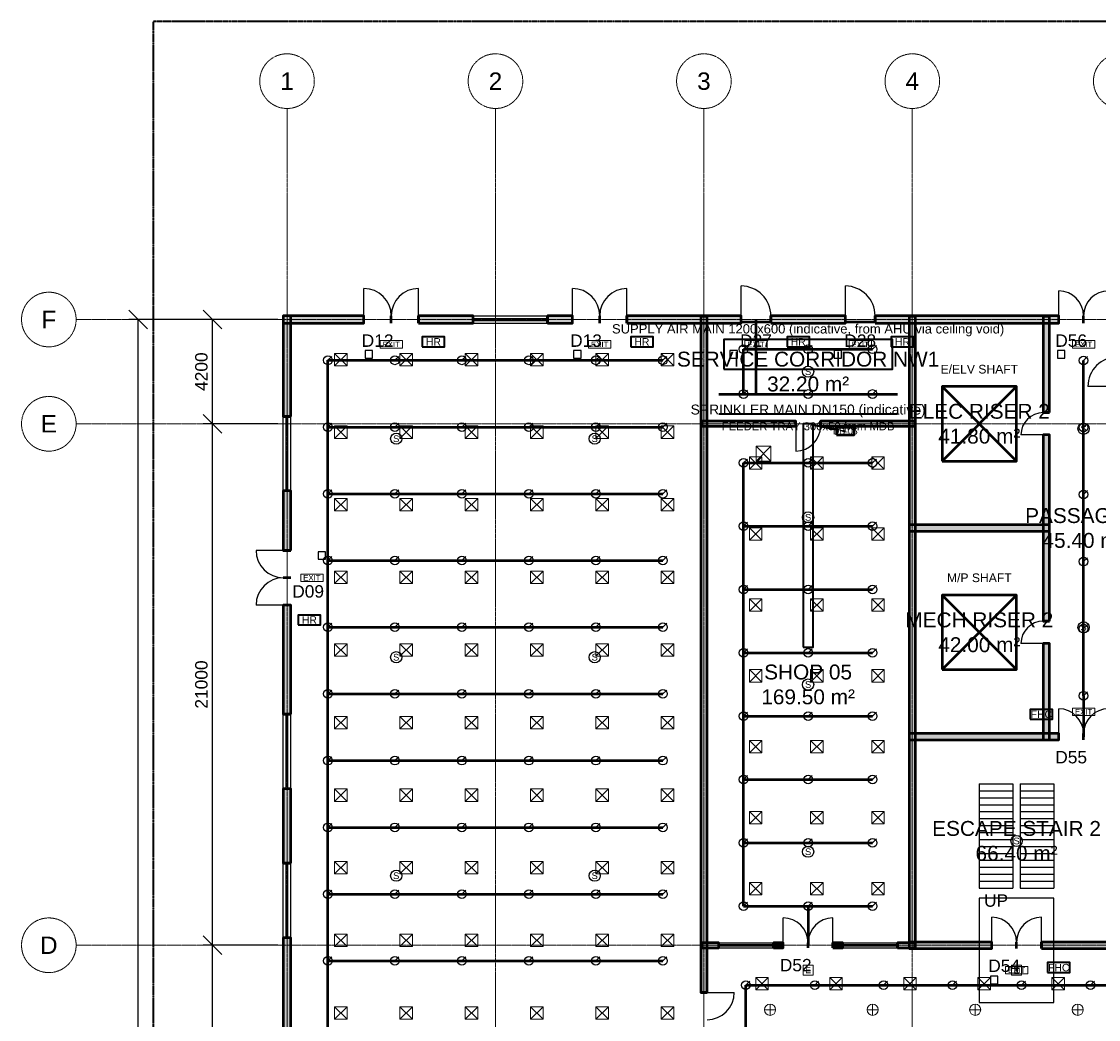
# Model space of a CAD drawing. Header units: millimetres. Extents: x -5300 to 125300, y -375 to 90375.
# Tile 4 of 8: x -5300 to 38101, y 49812 to 90000. Entities that reach past the tile are written whole.
import ezdxf
from ezdxf.enums import TextEntityAlignment as Align

# ---------------------------------------------------------------- set-up
doc = ezdxf.new("R2010")
doc.units = ezdxf.units.MM
for name, pattern in [('CENTER', [5.08, 3.175, -0.635, 0.635, -0.635]), ('DASHED', [1.524, 1.27, -0.254]), ('PHANTOM', [6.35, 3.175, -0.635, 0.635, -0.635, 0.635, -0.635])]:
    doc.linetypes.add(name, pattern=pattern)
for name, color, linetype, lineweight in [('A-ANNO-DIMS', 1, 'Continuous', 18), ('A-ANNO-SYMB', 2, 'Continuous', 18), ('A-AREA-IDEN', 2, 'Continuous', 18), ('A-DOOR', 3, 'Continuous', 25), ('A-FLOR-STRS', 252, 'Continuous', 25), ('A-GLAZ', 5, 'Continuous', 25), ('A-GRID', 1, 'CENTER', 13), ('A-WALL', 7, 'Continuous', 50), ('A-WALL-PATT', 8, 'Continuous', 9), ('C-PROP-LINE', 1, 'PHANTOM', 35), ('E-ANNO-TEXT', 52, 'Continuous', 18), ('E-DB', 6, 'Continuous', 50), ('E-FALM', 230, 'Continuous', 25), ('E-LITE', 2, 'Continuous', 18), ('E-LITE-EMER', 40, 'Continuous', 18), ('E-TRAY', 210, 'DASHED', 35), ('FP-ANNO-TEXT', 14, 'Continuous', 18), ('FP-HOSE', 20, 'Continuous', 35), ('FP-SPRK-HEAD', 1, 'Continuous', 25), ('FP-SPRK-PIPE', 12, 'Continuous', 50), ('M-ANNO-TEXT', 150, 'Continuous', 18), ('M-HVAC-EQPT', 30, 'Continuous', 50), ('M-HVAC-RCG', 3, 'Continuous', 18), ('M-HVAC-SAD', 5, 'Continuous', 35), ('M-HVAC-SCD', 4, 'Continuous', 18)]:
    doc.layers.add(name, color=color, linetype=linetype, lineweight=lineweight)
doc.styles.add('AU-ARIAL', font='arial.ttf')
doc.dimstyles.new('AU-100', dxfattribs={"dimscale": 250, "dimtxt": 2, "dimasz": 1.5, "dimexe": 1.5, "dimexo": 1.5, "dimgap": 0.8, "dimtad": 1, "dimdec": 0, "dimdsep": 46, "dimtxsty": 'AU-ARIAL', "dimtsz": 1.5, "dimcen": 2.5, "dimclrd": 256, "dimclre": 256, "dimclrt": 256, "dimazin": 3, "dimtfac": 1, "dimtmove": 0, "dimatfit": 3})

msp = doc.modelspace()

# ---------------------------------------------------------------- hatches: boundary and pattern name
at = {"layer": 'A-WALL-PATT'}
for points in [[(5250, 77850), (8500, 77850), (8500, 78150), (5250, 78150)], [(5550, 74100), (5550, 78150), (5250, 78150), (5250, 74100)], [(10700, 77850), (12900, 77850), (12900, 78150), (10700, 78150)], [(15900, 77850), (16900, 77850), (16900, 78150), (15900, 78150)], [(19100, 77850), (23700, 77850), (23700, 78150), (19100, 78150)], [(22325, 50900), (22325, 78125), (22075, 78125), (22075, 50900)], [(24900, 77850), (27900, 77850), (27900, 78150), (24900, 78150)], [(29100, 77850), (36500, 77850), (36500, 78150), (29100, 78150)], [(30725, 52675), (30725, 78125), (30475, 78125), (30475, 52675)], [(36125, 74250), (36125, 78125), (35875, 78125), (35875, 74250)], [(22100, 73700), (25900, 73700), (25900, 73900), (22100, 73900)], [(26900, 73700), (30700, 73700), (30700, 73900), (26900, 73900)], [(36125, 65850), (36125, 73350), (35875, 73350), (35875, 65850)], [(5550, 68700), (5550, 71100), (5250, 71100), (5250, 68700)], [(30475, 69475), (36125, 69475), (36125, 69725), (30475, 69725)], [(5550, 62100), (5550, 66500), (5250, 66500), (5250, 62100)], [(36125, 61075), (36125, 64950), (35875, 64950), (35875, 61075)], [(30475, 61075), (36500, 61075), (36500, 61325), (30475, 61325)], [(5550, 56100), (5550, 59100), (5250, 59100), (5250, 56100)], [(5550, 47900), (5550, 53100), (5250, 53100), (5250, 47900)], [(22100, 52700), (22800, 52700), (22800, 52900), (22100, 52900)], [(25000, 52700), (25400, 52700), (25400, 52900), (25000, 52900)], [(27400, 52700), (27800, 52700), (27800, 52900), (27400, 52900)], [(30000, 52700), (30700, 52700), (30700, 52900), (30000, 52900)], [(30475, 52675), (33800, 52675), (33800, 52925), (30475, 52925)], [(35800, 52675), (39125, 52675), (39125, 52925), (35800, 52925)]]:
    msp.add_hatch(color=256, dxfattribs=at).paths.add_polyline_path(points)

# ---------------------------------------------------------------- linework, layer by layer
at = {"layer": 'A-DOOR'}
for p, q in [((8500, 78150), (8500, 79250)), ((10700, 78150), (10700, 79250)), ((16900, 78150), (16900, 79250)), ((19100, 78150), (19100, 79250)), ((23700, 78150), (23700, 79350)), ((27900, 78150), (27900, 79350)), ((36500, 78150), (36500, 79150)), ((38875, 75300), (37675, 75300)), ((25900, 73700), (25900, 72700)), ((35875, 73350), (34975, 73350)), ((5250, 68700), (4150, 68700)), ((5250, 66500), (4150, 66500)), ((35875, 64950), (34975, 64950)), ((36500, 61325), (36500, 62325)), ((25400, 52900), (25400, 53900)), ((27400, 52900), (27400, 53900)), ((33800, 52925), (33800, 53925)), ((35800, 52925), (35800, 53925)), ((22325, 50900), (23425, 50900))]:
    msp.add_line(p, q, dxfattribs=at)
for centre, radius, start, end in [((8500, 78150), 1100, 0, 90), ((10700, 78150), 1100, 90, 180), ((16900, 78150), 1100, 0, 90), ((19100, 78150), 1100, 90, 180), ((23700, 78150), 1200, 0, 90), ((27900, 78150), 1200, 0, 90), ((36500, 78150), 1000, 0, 90), ((38500, 78150), 1000, 90, 180), ((38875, 75300), 1200, 90, 180), ((35875, 73350), 900, 90, 180), ((25900, 73700), 1000, -90, 0), ((5250, 68700), 1100, 180, -90), ((5250, 66500), 1100, 90, 180), ((35875, 64950), 900, 90, 180), ((36500, 61325), 1000, 0, 90), ((38500, 61325), 1000, 90, 180), ((25400, 52900), 1000, 0, 90), ((27400, 52900), 1000, 90, 180), ((33800, 52925), 1000, 0, 90), ((35800, 52925), 1000, 90, 180), ((22325, 50900), 1100, -90, 0)]:
    msp.add_arc(centre, radius, start, end, dxfattribs=at)
at = {"layer": 'A-FLOR-STRS'}
for p, q in [((33300, 59300), (34650, 59300)), ((33300, 59300), (33300, 55100)), ((34650, 59300), (34650, 55100)), ((34950, 59300), (36300, 59300)), ((34950, 59300), (34950, 55100)), ((36300, 59300), (36300, 55100)), ((33300, 59020), (34650, 59020)), ((33300, 58740), (34650, 58740)), ((34950, 59020), (36300, 59020)), ((34950, 58740), (36300, 58740)), ((33300, 58460), (34650, 58460)), ((33300, 58180), (34650, 58180)), ((34950, 58460), (36300, 58460)), ((34950, 58180), (36300, 58180)), ((33300, 57900), (34650, 57900)), ((34950, 57900), (36300, 57900)), ((33300, 57620), (34650, 57620)), ((33300, 57340), (34650, 57340)), ((34950, 57620), (36300, 57620)), ((34950, 57340), (36300, 57340)), ((33300, 57060), (34650, 57060)), ((34950, 57060), (36300, 57060)), ((33300, 56780), (34650, 56780)), ((33300, 56500), (34650, 56500)), ((34950, 56780), (36300, 56780)), ((34950, 56500), (36300, 56500)), ((33300, 56220), (34650, 56220)), ((34950, 56220), (36300, 56220)), ((33300, 55940), (34650, 55940)), ((33300, 55660), (34650, 55660)), ((34950, 55940), (36300, 55940)), ((34950, 55660), (36300, 55660)), ((33300, 55380), (34650, 55380)), ((34950, 55380), (36300, 55380)), ((33300, 55100), (34650, 55100)), ((34950, 55100), (36300, 55100))]:
    msp.add_line(p, q, dxfattribs=at)
msp.add_lwpolyline([(33300, 50500), (36300, 50500), (36300, 54700), (33300, 54700)], close=True, dxfattribs=at)
at = {"layer": 'A-GLAZ'}
for p, q in [((12900, 78150), (15900, 78150)), ((12900, 78037.5), (15900, 78037.5)), ((12900, 77962.5), (15900, 77962.5)), ((12900, 77850), (15900, 77850)), ((5250, 71100), (5250, 74100)), ((5362.5, 71100), (5362.5, 74100)), ((5437.5, 71100), (5437.5, 74100)), ((5550, 71100), (5550, 74100)), ((5250, 59100), (5250, 62100)), ((5362.5, 59100), (5362.5, 62100)), ((5437.5, 59100), (5437.5, 62100)), ((5550, 59100), (5550, 62100)), ((5250, 53100), (5250, 56100)), ((5362.5, 53100), (5362.5, 56100)), ((5437.5, 53100), (5437.5, 56100)), ((5550, 53100), (5550, 56100)), ((22800, 52900), (25000, 52900)), ((22800, 52825), (25000, 52825)), ((22800, 52775), (25000, 52775)), ((22800, 52700), (25000, 52700)), ((27800, 52900), (30000, 52900)), ((27800, 52825), (30000, 52825)), ((27800, 52775), (30000, 52775)), ((27800, 52700), (30000, 52700))]:
    msp.add_line(p, q, dxfattribs=at)
at = {"layer": 'A-GRID'}
for p, q in [((5400, 7100), (5400, 86500)), ((13800, 7100), (13800, 86500)), ((22200, 7100), (22200, 86500)), ((30600, 7100), (30600, 86500)), ((-3100, 78000), (123100, 78000)), ((-3100, 73800), (123100, 73800)), ((-3100, 52800), (123100, 52800))]:
    msp.add_line(p, q, dxfattribs=at)
for centre in [(5400, 87600), (13800, 87600), (22200, 87600), (30600, 87600), (39000, 87600), (-4200, 78000), (-4200, 73800), (-4200, 52800)]:
    msp.add_circle(centre, 1100, dxfattribs=at)
at = {"layer": 'A-WALL'}
for p, q in [((8500, 77850), (8500, 78150)), ((9600, 77850), (9600, 78150)), ((9600, 77850), (9600, 78150)), ((10700, 77850), (10700, 78150)), ((12900, 77850), (12900, 78150)), ((15900, 77850), (15900, 78150)), ((16900, 77850), (16900, 78150)), ((18000, 77850), (18000, 78150)), ((18000, 77850), (18000, 78150)), ((19100, 77850), (19100, 78150)), ((23700, 77850), (23700, 78150)), ((24900, 77850), (24900, 78150)), ((27900, 77850), (27900, 78150)), ((29100, 77850), (29100, 78150)), ((36500, 77850), (36500, 78150)), ((37500, 77850), (37500, 78150)), ((37500, 77850), (37500, 78150)), ((36125, 74250), (35875, 74250)), ((5550, 74100), (5250, 74100)), ((25900, 73700), (25900, 73900)), ((26900, 73700), (26900, 73900)), ((36125, 73350), (35875, 73350)), ((5550, 71100), (5250, 71100)), ((5550, 68700), (5250, 68700)), ((5550, 67600), (5250, 67600)), ((5550, 67600), (5250, 67600)), ((5550, 66500), (5250, 66500)), ((36125, 65850), (35875, 65850)), ((36125, 64950), (35875, 64950)), ((5550, 62100), (5250, 62100)), ((36500, 61075), (36500, 61325)), ((37500, 61075), (37500, 61325)), ((37500, 61075), (37500, 61325)), ((5550, 59100), (5250, 59100)), ((5550, 56100), (5250, 56100)), ((5550, 53100), (5250, 53100)), ((22800, 52700), (22800, 52900)), ((25000, 52700), (25000, 52900)), ((25400, 52700), (25400, 52900)), ((26400, 52700), (26400, 52900)), ((26400, 52700), (26400, 52900)), ((27400, 52700), (27400, 52900)), ((27800, 52700), (27800, 52900)), ((30000, 52700), (30000, 52900)), ((33800, 52675), (33800, 52925)), ((34800, 52675), (34800, 52925)), ((34800, 52675), (34800, 52925)), ((35800, 52675), (35800, 52925)), ((22325, 50900), (22075, 50900))]:
    msp.add_line(p, q, dxfattribs=at)
for points in [[(5250, 77850), (8500, 77850), (8500, 78150), (5250, 78150)], [(5550, 74100), (5550, 78150), (5250, 78150), (5250, 74100)], [(10700, 77850), (12900, 77850), (12900, 78150), (10700, 78150)], [(15900, 77850), (16900, 77850), (16900, 78150), (15900, 78150)], [(19100, 77850), (23700, 77850), (23700, 78150), (19100, 78150)], [(22325, 50900), (22325, 78125), (22075, 78125), (22075, 50900)], [(24900, 77850), (27900, 77850), (27900, 78150), (24900, 78150)], [(29100, 77850), (36500, 77850), (36500, 78150), (29100, 78150)], [(30725, 52675), (30725, 78125), (30475, 78125), (30475, 52675)], [(36125, 74250), (36125, 78125), (35875, 78125), (35875, 74250)], [(22100, 73700), (25900, 73700), (25900, 73900), (22100, 73900)], [(26900, 73700), (30700, 73700), (30700, 73900), (26900, 73900)], [(36125, 65850), (36125, 73350), (35875, 73350), (35875, 65850)], [(5550, 68700), (5550, 71100), (5250, 71100), (5250, 68700)], [(30475, 69475), (36125, 69475), (36125, 69725), (30475, 69725)], [(5550, 62100), (5550, 66500), (5250, 66500), (5250, 62100)], [(36125, 61075), (36125, 64950), (35875, 64950), (35875, 61075)], [(30475, 61075), (36500, 61075), (36500, 61325), (30475, 61325)], [(5550, 56100), (5550, 59100), (5250, 59100), (5250, 56100)], [(5550, 47900), (5550, 53100), (5250, 53100), (5250, 47900)], [(22100, 52700), (22800, 52700), (22800, 52900), (22100, 52900)], [(25000, 52700), (25400, 52700), (25400, 52900), (25000, 52900)], [(27400, 52700), (27800, 52700), (27800, 52900), (27400, 52900)], [(30000, 52700), (30700, 52700), (30700, 52900), (30000, 52900)], [(30475, 52675), (33800, 52675), (33800, 52925), (30475, 52925)], [(35800, 52675), (39125, 52675), (39125, 52925), (35800, 52925)]]:
    msp.add_lwpolyline(points, close=True, dxfattribs=at)
at = {"layer": 'C-PROP-LINE'}
msp.add_lwpolyline([(0, 0), (120000, 0), (120000, 90000), (0, 90000)], close=True, dxfattribs=at)
at = {"layer": 'E-DB'}
for p, q in [((31800, 72300), (34800, 75300)), ((31800, 75300), (34800, 72300))]:
    msp.add_line(p, q, dxfattribs=at)
for points in [[(31800, 72300), (34800, 72300), (34800, 75300), (31800, 75300)], [(27550, 73350), (28250, 73350), (28250, 73650), (27550, 73650)]]:
    msp.add_lwpolyline(points, close=True, dxfattribs=at)
at = {"layer": 'E-FALM'}
for points in [[(8550, 76450), (8850, 76450), (8850, 76750), (8550, 76750)], [(16950, 76450), (17250, 76450), (17250, 76750), (16950, 76750)], [(23250, 76450), (23550, 76450), (23550, 76750), (23250, 76750)], [(27450, 76450), (27750, 76450), (27750, 76750), (27450, 76750)], [(36450, 76450), (36750, 76450), (36750, 76750), (36450, 76750)], [(6650, 68350), (6950, 68350), (6950, 68650), (6650, 68650)], [(33750, 51250), (34050, 51250), (34050, 51550), (33750, 51550)]]:
    msp.add_lwpolyline(points, close=True, dxfattribs=at)
for centre in [(26400, 75900), (37500, 73600), (9800, 73200), (17800, 73200), (26400, 70033.3), (37500, 65600), (9800, 64400), (17800, 64400), (26400, 63300), (34800, 57000), (26400, 56566.7), (9800, 55600), (17800, 55600)]:
    msp.add_circle(centre, 225, dxfattribs=at)
at = {"layer": 'E-LITE'}
for p, q in [((24866.7, 49975), (24866.7, 50425)), ((29000, 49975), (29000, 50425)), ((33133.3, 49975), (33133.3, 50425)), ((37266.7, 49975), (37266.7, 50425)), ((24641.7, 50200), (25091.7, 50200)), ((28775, 50200), (29225, 50200)), ((32908.3, 50200), (33358.3, 50200)), ((37041.7, 50200), (37491.7, 50200))]:
    msp.add_line(p, q, dxfattribs=at)
at = {"layer": 'E-LITE', "const_width": 100}
for points in [[(23700, 77900), (24900, 77900)], [(27900, 77900), (29100, 77900)]]:
    msp.add_lwpolyline(points, dxfattribs=at)
at = {"layer": 'E-LITE'}
for centre in [(24866.7, 50200), (29000, 50200), (33133.3, 50200), (37266.7, 50200)]:
    msp.add_circle(centre, 225, dxfattribs=at)
at = {"layer": 'E-LITE-EMER'}
for points in [[(9150, 76850), (10050, 76850), (10050, 77150), (9150, 77150)], [(17550, 76850), (18450, 76850), (18450, 77150), (17550, 77150)], [(23850, 76850), (24750, 76850), (24750, 77150), (23850, 77150)], [(28050, 76850), (28950, 76850), (28950, 77150), (28050, 77150)], [(37050, 76850), (37950, 76850), (37950, 77150), (37050, 77150)], [(5950, 67450), (6850, 67450), (6850, 67750), (5950, 67750)], [(37050, 62050), (37950, 62050), (37950, 62350), (37050, 62350)], [(26200, 51600), (26600, 51600), (26600, 52000), (26200, 52000)], [(34350, 51650), (35250, 51650), (35250, 51950), (34350, 51950)], [(34600, 51600), (35000, 51600), (35000, 52000), (34600, 52000)]]:
    msp.add_lwpolyline(points, close=True, dxfattribs=at)
at = {"layer": 'E-TRAY'}
for p, q in [((22800, 74200), (30000, 74200)), ((26400, 73800), (27900, 73500))]:
    msp.add_line(p, q, dxfattribs=at)
at = {"layer": 'FP-HOSE'}
for points in [[(10850, 76900), (11750, 76900), (11750, 77300), (10850, 77300)], [(19250, 76900), (20150, 76900), (20150, 77300), (19250, 77300)], [(25550, 76900), (26450, 76900), (26450, 77300), (25550, 77300)], [(29750, 76900), (30650, 76900), (30650, 77300), (29750, 77300)], [(5850, 65700), (6750, 65700), (6750, 66100), (5850, 66100)], [(35350, 61900), (36250, 61900), (36250, 62300), (35350, 62300)], [(36050, 51700), (36950, 51700), (36950, 52100), (36050, 52100)]]:
    msp.add_lwpolyline(points, close=True, dxfattribs=at)
at = {"layer": 'FP-SPRK-HEAD'}
for p, q in [((23800, 76800), (23957.5, 76957.5)), ((26400, 76800), (26557.5, 76957.5)), ((29000, 76800), (29157.5, 76957.5)), ((7050, 76356.5), (7207.5, 76514)), ((9750, 76356.5), (9907.5, 76514)), ((12450, 76356.5), (12607.5, 76514)), ((15150, 76356.5), (15307.5, 76514)), ((17850, 76356.5), (18007.5, 76514)), ((20550, 76356.5), (20707.5, 76514)), ((37500, 76350), (37657.5, 76507.5)), ((23800, 75000), (23957.5, 75157.5)), ((26400, 75000), (26557.5, 75157.5)), ((29000, 75000), (29157.5, 75157.5)), ((7050, 73669.6), (7207.5, 73827.1)), ((9750, 73669.6), (9907.5, 73827.1)), ((12450, 73669.6), (12607.5, 73827.1)), ((15150, 73669.6), (15307.5, 73827.1)), ((17850, 73669.6), (18007.5, 73827.1)), ((20550, 73669.6), (20707.5, 73827.1)), ((37500, 73650), (37657.5, 73807.5)), ((23800, 72225), (23957.5, 72382.5)), ((26400, 72225), (26557.5, 72382.5)), ((29000, 72225), (29157.5, 72382.5)), ((7050, 70982.6), (7207.5, 71140.1)), ((9750, 70982.6), (9907.5, 71140.1)), ((12450, 70982.6), (12607.5, 71140.1)), ((15150, 70982.6), (15307.5, 71140.1)), ((17850, 70982.6), (18007.5, 71140.1)), ((20550, 70982.6), (20707.5, 71140.1)), ((37500, 70950), (37657.5, 71107.5)), ((23800, 69675), (23957.5, 69832.5)), ((26400, 69675), (26557.5, 69832.5)), ((29000, 69675), (29157.5, 69832.5)), ((7050, 68295.7), (7207.5, 68453.2)), ((9750, 68295.7), (9907.5, 68453.2)), ((12450, 68295.7), (12607.5, 68453.2)), ((15150, 68295.7), (15307.5, 68453.2)), ((17850, 68295.7), (18007.5, 68453.2)), ((20550, 68295.7), (20707.5, 68453.2)), ((37500, 68250), (37657.5, 68407.5)), ((23800, 67125), (23957.5, 67282.5)), ((26400, 67125), (26557.5, 67282.5)), ((29000, 67125), (29157.5, 67282.5)), ((7050, 65608.7), (7207.5, 65766.2)), ((9750, 65608.7), (9907.5, 65766.2)), ((12450, 65608.7), (12607.5, 65766.2)), ((15150, 65608.7), (15307.5, 65766.2)), ((17850, 65608.7), (18007.5, 65766.2)), ((20550, 65608.7), (20707.5, 65766.2)), ((37500, 65550), (37657.5, 65707.5)), ((23800, 64575), (23957.5, 64732.5)), ((26400, 64575), (26557.5, 64732.5)), ((29000, 64575), (29157.5, 64732.5)), ((7050, 62921.7), (7207.5, 63079.2)), ((9750, 62921.7), (9907.5, 63079.2)), ((12450, 62921.7), (12607.5, 63079.2)), ((15150, 62921.7), (15307.5, 63079.2)), ((17850, 62921.7), (18007.5, 63079.2)), ((20550, 62921.7), (20707.5, 63079.2)), ((37500, 62850), (37657.5, 63007.5)), ((23800, 62025), (23957.5, 62182.5)), ((26400, 62025), (26557.5, 62182.5)), ((29000, 62025), (29157.5, 62182.5)), ((7050, 60234.8), (7207.5, 60392.3)), ((9750, 60234.8), (9907.5, 60392.3)), ((12450, 60234.8), (12607.5, 60392.3)), ((15150, 60234.8), (15307.5, 60392.3)), ((17850, 60234.8), (18007.5, 60392.3)), ((20550, 60234.8), (20707.5, 60392.3)), ((23800, 59475), (23957.5, 59632.5)), ((26400, 59475), (26557.5, 59632.5)), ((29000, 59475), (29157.5, 59632.5)), ((7050, 57547.8), (7207.5, 57705.3)), ((9750, 57547.8), (9907.5, 57705.3)), ((12450, 57547.8), (12607.5, 57705.3)), ((15150, 57547.8), (15307.5, 57705.3)), ((17850, 57547.8), (18007.5, 57705.3)), ((20550, 57547.8), (20707.5, 57705.3)), ((23800, 56925), (23957.5, 57082.5)), ((26400, 56925), (26557.5, 57082.5)), ((29000, 56925), (29157.5, 57082.5)), ((7050, 54860.9), (7207.5, 55018.4)), ((9750, 54860.9), (9907.5, 55018.4)), ((12450, 54860.9), (12607.5, 55018.4)), ((15150, 54860.9), (15307.5, 55018.4)), ((17850, 54860.9), (18007.5, 55018.4)), ((20550, 54860.9), (20707.5, 55018.4)), ((23800, 54375), (23957.5, 54532.5)), ((26400, 54375), (26557.5, 54532.5)), ((29000, 54375), (29157.5, 54532.5)), ((7050, 52173.9), (7207.5, 52331.4)), ((9750, 52173.9), (9907.5, 52331.4)), ((12450, 52173.9), (12607.5, 52331.4)), ((15150, 52173.9), (15307.5, 52331.4)), ((17850, 52173.9), (18007.5, 52331.4)), ((20550, 52173.9), (20707.5, 52331.4)), ((23888.9, 51192.9), (24046.4, 51350.4)), ((26666.7, 51192.9), (26824.2, 51350.4)), ((29444.4, 51192.9), (29601.9, 51350.4)), ((32222.2, 51192.9), (32379.7, 51350.4)), ((35000, 51192.9), (35157.5, 51350.4)), ((37777.8, 51192.9), (37935.3, 51350.4))]:
    msp.add_line(p, q, dxfattribs=at)
for centre in [(23800, 76800), (26400, 76800), (29000, 76800), (7050, 76356.5), (9750, 76356.5), (12450, 76356.5), (15150, 76356.5), (17850, 76356.5), (20550, 76356.5), (37500, 76350), (23800, 75000), (26400, 75000), (29000, 75000), (7050, 73669.6), (9750, 73669.6), (12450, 73669.6), (15150, 73669.6), (17850, 73669.6), (20550, 73669.6), (37500, 73650), (23800, 72225), (26400, 72225), (29000, 72225), (7050, 70982.6), (9750, 70982.6), (12450, 70982.6), (15150, 70982.6), (17850, 70982.6), (20550, 70982.6), (37500, 70950), (23800, 69675), (26400, 69675), (29000, 69675), (7050, 68295.7), (9750, 68295.7), (12450, 68295.7), (15150, 68295.7), (17850, 68295.7), (20550, 68295.7), (37500, 68250), (23800, 67125), (26400, 67125), (29000, 67125), (7050, 65608.7), (9750, 65608.7), (12450, 65608.7), (15150, 65608.7), (17850, 65608.7), (20550, 65608.7), (37500, 65550), (23800, 64575), (26400, 64575), (29000, 64575), (7050, 62921.7), (9750, 62921.7), (12450, 62921.7), (15150, 62921.7), (17850, 62921.7), (20550, 62921.7), (37500, 62850), (23800, 62025), (26400, 62025), (29000, 62025), (7050, 60234.8), (9750, 60234.8), (12450, 60234.8), (15150, 60234.8), (17850, 60234.8), (20550, 60234.8), (23800, 59475), (26400, 59475), (29000, 59475), (7050, 57547.8), (9750, 57547.8), (12450, 57547.8), (15150, 57547.8), (17850, 57547.8), (20550, 57547.8), (23800, 56925), (26400, 56925), (29000, 56925), (7050, 54860.9), (9750, 54860.9), (12450, 54860.9), (15150, 54860.9), (17850, 54860.9), (20550, 54860.9), (23800, 54375), (26400, 54375), (29000, 54375), (7050, 52173.9), (9750, 52173.9), (12450, 52173.9), (15150, 52173.9), (17850, 52173.9), (20550, 52173.9), (23888.9, 51192.9), (26666.7, 51192.9), (29444.4, 51192.9), (32222.2, 51192.9), (35000, 51192.9), (37777.8, 51192.9)]:
    msp.add_circle(centre, 175, dxfattribs=at)
at = {"layer": 'FP-SPRK-PIPE'}
for p, q in [((24300, 75000), (24300, 78000)), ((23800, 76800), (26400, 76800)), ((23800, 75000), (23800, 76800)), ((26400, 76800), (29000, 76800)), ((7050, 76356.5), (9750, 76356.5)), ((7050, 73669.6), (7050, 76356.5)), ((9750, 76356.5), (12450, 76356.5)), ((12450, 76356.5), (15150, 76356.5)), ((15150, 76356.5), (17850, 76356.5)), ((17850, 76356.5), (20550, 76356.5)), ((37500, 73650), (37500, 76350)), ((22800, 75000), (30000, 75000)), ((23800, 75000), (26400, 75000)), ((23800, 75000), (24300, 75000)), ((26400, 75000), (29000, 75000)), ((7050, 73669.6), (9750, 73669.6)), ((7050, 70982.6), (7050, 73669.6)), ((9750, 73669.6), (12450, 73669.6)), ((12450, 73669.6), (15150, 73669.6)), ((15150, 73669.6), (17850, 73669.6)), ((17850, 73669.6), (20550, 73669.6)), ((37500, 70950), (37500, 73650)), ((23800, 72225), (26400, 72225)), ((23800, 69675), (23800, 72225)), ((26400, 72225), (29000, 72225)), ((7050, 70982.6), (9750, 70982.6)), ((7050, 68295.7), (7050, 70982.6)), ((9750, 70982.6), (12450, 70982.6)), ((12450, 70982.6), (15150, 70982.6)), ((15150, 70982.6), (17850, 70982.6)), ((17850, 70982.6), (20550, 70982.6)), ((37500, 68250), (37500, 70950)), ((23800, 69675), (26400, 69675)), ((23800, 67125), (23800, 69675)), ((26400, 69675), (29000, 69675)), ((7050, 68295.7), (9750, 68295.7)), ((7050, 65608.7), (7050, 68295.7)), ((9750, 68295.7), (12450, 68295.7)), ((12450, 68295.7), (15150, 68295.7)), ((15150, 68295.7), (17850, 68295.7)), ((17850, 68295.7), (20550, 68295.7)), ((37500, 65550), (37500, 68250)), ((23800, 67125), (26400, 67125)), ((23800, 64575), (23800, 67125)), ((26400, 67125), (29000, 67125)), ((7050, 65608.7), (9750, 65608.7)), ((7050, 62921.7), (7050, 65608.7)), ((9750, 65608.7), (12450, 65608.7)), ((12450, 65608.7), (15150, 65608.7)), ((15150, 65608.7), (17850, 65608.7)), ((17850, 65608.7), (20550, 65608.7)), ((37500, 62850), (37500, 65550)), ((23800, 64575), (26400, 64575)), ((23800, 62025), (23800, 64575)), ((26400, 64575), (29000, 64575)), ((7050, 62921.7), (9750, 62921.7)), ((7050, 60234.8), (7050, 62921.7)), ((9750, 62921.7), (12450, 62921.7)), ((12450, 62921.7), (15150, 62921.7)), ((15150, 62921.7), (17850, 62921.7)), ((17850, 62921.7), (20550, 62921.7)), ((37500, 62850), (37500, 62850)), ((37500, 62850), (37500, 61200)), ((23800, 62025), (26400, 62025)), ((23800, 59475), (23800, 62025)), ((26400, 62025), (29000, 62025)), ((7050, 60234.8), (9750, 60234.8)), ((7050, 57547.8), (7050, 60234.8)), ((9750, 60234.8), (12450, 60234.8)), ((12450, 60234.8), (15150, 60234.8)), ((15150, 60234.8), (17850, 60234.8)), ((17850, 60234.8), (20550, 60234.8)), ((23800, 59475), (26400, 59475)), ((23800, 56925), (23800, 59475)), ((26400, 59475), (29000, 59475)), ((7050, 57547.8), (9750, 57547.8)), ((7050, 54860.9), (7050, 57547.8)), ((9750, 57547.8), (12450, 57547.8)), ((12450, 57547.8), (15150, 57547.8)), ((15150, 57547.8), (17850, 57547.8)), ((17850, 57547.8), (20550, 57547.8)), ((23800, 56925), (26400, 56925)), ((23800, 54375), (23800, 56925)), ((26400, 56925), (29000, 56925)), ((7050, 54860.9), (9750, 54860.9)), ((7050, 52173.9), (7050, 54860.9)), ((9750, 54860.9), (12450, 54860.9)), ((12450, 54860.9), (15150, 54860.9)), ((15150, 54860.9), (17850, 54860.9)), ((17850, 54860.9), (20550, 54860.9)), ((23800, 54375), (26400, 54375)), ((23800, 54375), (26400, 54375)), ((26400, 54375), (29000, 54375)), ((26400, 54375), (26400, 52800)), ((7050, 52173.9), (9750, 52173.9)), ((7050, 49487), (7050, 52173.9)), ((9750, 52173.9), (12450, 52173.9)), ((12450, 52173.9), (15150, 52173.9)), ((15150, 52173.9), (17850, 52173.9)), ((17850, 52173.9), (20550, 52173.9)), ((23888.9, 51192.9), (26666.7, 51192.9)), ((23888.9, 48578.6), (23888.9, 51192.9)), ((26666.7, 51192.9), (29444.4, 51192.9)), ((29444.4, 51192.9), (32222.2, 51192.9)), ((32222.2, 51192.9), (35000, 51192.9)), ((35000, 51192.9), (37777.8, 51192.9)), ((37777.8, 51192.9), (40555.6, 51192.9))]:
    msp.add_line(p, q, dxfattribs=at)
at = {"layer": 'M-HVAC-EQPT'}
for p, q in [((31800, 63900), (34800, 66900)), ((31800, 66900), (34800, 63900))]:
    msp.add_line(p, q, dxfattribs=at)
msp.add_lwpolyline([(31800, 63900), (34800, 63900), (34800, 66900), (31800, 66900)], close=True, dxfattribs=at)
at = {"layer": 'M-HVAC-RCG'}
for p, q in [((24300, 72300), (24900, 72900)), ((24300, 72900), (24900, 72300))]:
    msp.add_line(p, q, dxfattribs=at)
msp.add_lwpolyline([(24300, 72300), (24900, 72300), (24900, 72900), (24300, 72900)], close=True, dxfattribs=at)
at = {"layer": 'M-HVAC-SAD'}
for points in [[(23000, 76000), (29800, 76000), (29800, 77200), (23000, 77200)], [(26200, 64800), (26600, 64800), (26600, 73800), (26200, 73800)]]:
    msp.add_lwpolyline(points, close=True, dxfattribs=at)
at = {"layer": 'M-HVAC-SCD'}
for p, q in [((7316.7, 76138.1), (7816.7, 76638.1)), ((7316.7, 76638.1), (7816.7, 76138.1)), ((9950, 76138.1), (10450, 76638.1)), ((9950, 76638.1), (10450, 76138.1)), ((12583.3, 76138.1), (13083.3, 76638.1)), ((12583.3, 76638.1), (13083.3, 76138.1)), ((15216.7, 76138.1), (15716.7, 76638.1)), ((15216.7, 76638.1), (15716.7, 76138.1)), ((17850, 76138.1), (18350, 76638.1)), ((17850, 76638.1), (18350, 76138.1)), ((20483.3, 76138.1), (20983.3, 76638.1)), ((20483.3, 76638.1), (20983.3, 76138.1)), ((7316.7, 73214.3), (7816.7, 73714.3)), ((7316.7, 73714.3), (7816.7, 73214.3)), ((9950, 73214.3), (10450, 73714.3)), ((9950, 73714.3), (10450, 73214.3)), ((12583.3, 73214.3), (13083.3, 73714.3)), ((12583.3, 73714.3), (13083.3, 73214.3)), ((15216.7, 73214.3), (15716.7, 73714.3)), ((15216.7, 73714.3), (15716.7, 73214.3)), ((17850, 73214.3), (18350, 73714.3)), ((17850, 73714.3), (18350, 73214.3)), ((20483.3, 73214.3), (20983.3, 73714.3)), ((20483.3, 73714.3), (20983.3, 73214.3)), ((24033.3, 71971.4), (24533.3, 72471.4)), ((24033.3, 72471.4), (24533.3, 71971.4)), ((26500, 71971.4), (27000, 72471.4)), ((26500, 72471.4), (27000, 71971.4)), ((28966.7, 71971.4), (29466.7, 72471.4)), ((28966.7, 72471.4), (29466.7, 71971.4)), ((7316.7, 70290.5), (7816.7, 70790.5)), ((7316.7, 70790.5), (7816.7, 70290.5)), ((9950, 70290.5), (10450, 70790.5)), ((9950, 70790.5), (10450, 70290.5)), ((12583.3, 70290.5), (13083.3, 70790.5)), ((12583.3, 70790.5), (13083.3, 70290.5)), ((15216.7, 70290.5), (15716.7, 70790.5)), ((15216.7, 70790.5), (15716.7, 70290.5)), ((17850, 70290.5), (18350, 70790.5)), ((17850, 70790.5), (18350, 70290.5)), ((20483.3, 70290.5), (20983.3, 70790.5)), ((20483.3, 70790.5), (20983.3, 70290.5)), ((24033.3, 69114.3), (24533.3, 69614.3)), ((24033.3, 69614.3), (24533.3, 69114.3)), ((26500, 69114.3), (27000, 69614.3)), ((26500, 69614.3), (27000, 69114.3)), ((28966.7, 69114.3), (29466.7, 69614.3)), ((28966.7, 69614.3), (29466.7, 69114.3)), ((7316.7, 67366.7), (7816.7, 67866.7)), ((7316.7, 67866.7), (7816.7, 67366.7)), ((9950, 67366.7), (10450, 67866.7)), ((9950, 67866.7), (10450, 67366.7)), ((12583.3, 67366.7), (13083.3, 67866.7)), ((12583.3, 67866.7), (13083.3, 67366.7)), ((15216.7, 67366.7), (15716.7, 67866.7)), ((15216.7, 67866.7), (15716.7, 67366.7)), ((17850, 67366.7), (18350, 67866.7)), ((17850, 67866.7), (18350, 67366.7)), ((20483.3, 67366.7), (20983.3, 67866.7)), ((20483.3, 67866.7), (20983.3, 67366.7)), ((24033.3, 66257.1), (24533.3, 66757.1)), ((24033.3, 66757.1), (24533.3, 66257.1)), ((26500, 66257.1), (27000, 66757.1)), ((26500, 66757.1), (27000, 66257.1)), ((28966.7, 66257.1), (29466.7, 66757.1)), ((28966.7, 66757.1), (29466.7, 66257.1)), ((7316.7, 64442.9), (7816.7, 64942.9)), ((7316.7, 64942.9), (7816.7, 64442.9)), ((9950, 64442.9), (10450, 64942.9)), ((9950, 64942.9), (10450, 64442.9)), ((12583.3, 64442.9), (13083.3, 64942.9)), ((12583.3, 64942.9), (13083.3, 64442.9)), ((15216.7, 64442.9), (15716.7, 64942.9)), ((15216.7, 64942.9), (15716.7, 64442.9)), ((17850, 64442.9), (18350, 64942.9)), ((17850, 64942.9), (18350, 64442.9)), ((20483.3, 64442.9), (20983.3, 64942.9)), ((20483.3, 64942.9), (20983.3, 64442.9)), ((24033.3, 63400), (24533.3, 63900)), ((24033.3, 63900), (24533.3, 63400)), ((26500, 63400), (27000, 63900)), ((26500, 63900), (27000, 63400)), ((28966.7, 63400), (29466.7, 63900)), ((28966.7, 63900), (29466.7, 63400)), ((7316.7, 61519), (7816.7, 62019)), ((7316.7, 62019), (7816.7, 61519)), ((9950, 61519), (10450, 62019)), ((9950, 62019), (10450, 61519)), ((12583.3, 61519), (13083.3, 62019)), ((12583.3, 62019), (13083.3, 61519)), ((15216.7, 61519), (15716.7, 62019)), ((15216.7, 62019), (15716.7, 61519)), ((17850, 61519), (18350, 62019)), ((17850, 62019), (18350, 61519)), ((20483.3, 61519), (20983.3, 62019)), ((20483.3, 62019), (20983.3, 61519)), ((24033.3, 60542.9), (24533.3, 61042.9)), ((24033.3, 61042.9), (24533.3, 60542.9)), ((26500, 60542.9), (27000, 61042.9)), ((26500, 61042.9), (27000, 60542.9)), ((28966.7, 60542.9), (29466.7, 61042.9)), ((28966.7, 61042.9), (29466.7, 60542.9)), ((7316.7, 58595.2), (7816.7, 59095.2)), ((7316.7, 59095.2), (7816.7, 58595.2)), ((9950, 58595.2), (10450, 59095.2)), ((9950, 59095.2), (10450, 58595.2)), ((12583.3, 58595.2), (13083.3, 59095.2)), ((12583.3, 59095.2), (13083.3, 58595.2)), ((15216.7, 58595.2), (15716.7, 59095.2)), ((15216.7, 59095.2), (15716.7, 58595.2)), ((17850, 58595.2), (18350, 59095.2)), ((17850, 59095.2), (18350, 58595.2)), ((20483.3, 58595.2), (20983.3, 59095.2)), ((20483.3, 59095.2), (20983.3, 58595.2)), ((24033.3, 57685.7), (24533.3, 58185.7)), ((24033.3, 58185.7), (24533.3, 57685.7)), ((26500, 57685.7), (27000, 58185.7)), ((26500, 58185.7), (27000, 57685.7)), ((28966.7, 57685.7), (29466.7, 58185.7)), ((28966.7, 58185.7), (29466.7, 57685.7)), ((7316.7, 55671.4), (7816.7, 56171.4)), ((7316.7, 56171.4), (7816.7, 55671.4)), ((9950, 55671.4), (10450, 56171.4)), ((9950, 56171.4), (10450, 55671.4)), ((12583.3, 55671.4), (13083.3, 56171.4)), ((12583.3, 56171.4), (13083.3, 55671.4)), ((15216.7, 55671.4), (15716.7, 56171.4)), ((15216.7, 56171.4), (15716.7, 55671.4)), ((17850, 55671.4), (18350, 56171.4)), ((17850, 56171.4), (18350, 55671.4)), ((20483.3, 55671.4), (20983.3, 56171.4)), ((20483.3, 56171.4), (20983.3, 55671.4)), ((24033.3, 54828.6), (24533.3, 55328.6)), ((24033.3, 55328.6), (24533.3, 54828.6)), ((26500, 54828.6), (27000, 55328.6)), ((26500, 55328.6), (27000, 54828.6)), ((28966.7, 54828.6), (29466.7, 55328.6)), ((28966.7, 55328.6), (29466.7, 54828.6)), ((7316.7, 52747.6), (7816.7, 53247.6)), ((7316.7, 53247.6), (7816.7, 52747.6)), ((9950, 52747.6), (10450, 53247.6)), ((9950, 53247.6), (10450, 52747.6)), ((12583.3, 52747.6), (13083.3, 53247.6)), ((12583.3, 53247.6), (13083.3, 52747.6)), ((15216.7, 52747.6), (15716.7, 53247.6)), ((15216.7, 53247.6), (15716.7, 52747.6)), ((17850, 52747.6), (18350, 53247.6)), ((17850, 53247.6), (18350, 52747.6)), ((20483.3, 52747.6), (20983.3, 53247.6)), ((20483.3, 53247.6), (20983.3, 52747.6)), ((24292, 51007.7), (24792, 51507.7)), ((24292, 51507.7), (24792, 51007.7)), ((27276, 51007.7), (27776, 51507.7)), ((27276, 51507.7), (27776, 51007.7)), ((30260, 51007.7), (30760, 51507.7)), ((30260, 51507.7), (30760, 51007.7)), ((33244, 51007.7), (33744, 51507.7)), ((33244, 51507.7), (33744, 51007.7)), ((36228, 51007.7), (36728, 51507.7)), ((36228, 51507.7), (36728, 51007.7)), ((7316.7, 49823.8), (7816.7, 50323.8)), ((7316.7, 50323.8), (7816.7, 49823.8)), ((9950, 49823.8), (10450, 50323.8)), ((9950, 50323.8), (10450, 49823.8)), ((12583.3, 49823.8), (13083.3, 50323.8)), ((12583.3, 50323.8), (13083.3, 49823.8)), ((15216.7, 49823.8), (15716.7, 50323.8)), ((15216.7, 50323.8), (15716.7, 49823.8)), ((17850, 49823.8), (18350, 50323.8)), ((17850, 50323.8), (18350, 49823.8)), ((20483.3, 49823.8), (20983.3, 50323.8)), ((20483.3, 50323.8), (20983.3, 49823.8))]:
    msp.add_line(p, q, dxfattribs=at)
for points in [[(7316.7, 76138.1), (7816.7, 76138.1), (7816.7, 76638.1), (7316.7, 76638.1)], [(9950, 76138.1), (10450, 76138.1), (10450, 76638.1), (9950, 76638.1)], [(12583.3, 76138.1), (13083.3, 76138.1), (13083.3, 76638.1), (12583.3, 76638.1)], [(15216.7, 76138.1), (15716.7, 76138.1), (15716.7, 76638.1), (15216.7, 76638.1)], [(17850, 76138.1), (18350, 76138.1), (18350, 76638.1), (17850, 76638.1)], [(20483.3, 76138.1), (20983.3, 76138.1), (20983.3, 76638.1), (20483.3, 76638.1)], [(7316.7, 73214.3), (7816.7, 73214.3), (7816.7, 73714.3), (7316.7, 73714.3)], [(9950, 73214.3), (10450, 73214.3), (10450, 73714.3), (9950, 73714.3)], [(12583.3, 73214.3), (13083.3, 73214.3), (13083.3, 73714.3), (12583.3, 73714.3)], [(15216.7, 73214.3), (15716.7, 73214.3), (15716.7, 73714.3), (15216.7, 73714.3)], [(17850, 73214.3), (18350, 73214.3), (18350, 73714.3), (17850, 73714.3)], [(20483.3, 73214.3), (20983.3, 73214.3), (20983.3, 73714.3), (20483.3, 73714.3)], [(24033.3, 71971.4), (24533.3, 71971.4), (24533.3, 72471.4), (24033.3, 72471.4)], [(26500, 71971.4), (27000, 71971.4), (27000, 72471.4), (26500, 72471.4)], [(28966.7, 71971.4), (29466.7, 71971.4), (29466.7, 72471.4), (28966.7, 72471.4)], [(7316.7, 70290.5), (7816.7, 70290.5), (7816.7, 70790.5), (7316.7, 70790.5)], [(9950, 70290.5), (10450, 70290.5), (10450, 70790.5), (9950, 70790.5)], [(12583.3, 70290.5), (13083.3, 70290.5), (13083.3, 70790.5), (12583.3, 70790.5)], [(15216.7, 70290.5), (15716.7, 70290.5), (15716.7, 70790.5), (15216.7, 70790.5)], [(17850, 70290.5), (18350, 70290.5), (18350, 70790.5), (17850, 70790.5)], [(20483.3, 70290.5), (20983.3, 70290.5), (20983.3, 70790.5), (20483.3, 70790.5)], [(24033.3, 69114.3), (24533.3, 69114.3), (24533.3, 69614.3), (24033.3, 69614.3)], [(26500, 69114.3), (27000, 69114.3), (27000, 69614.3), (26500, 69614.3)], [(28966.7, 69114.3), (29466.7, 69114.3), (29466.7, 69614.3), (28966.7, 69614.3)], [(7316.7, 67366.7), (7816.7, 67366.7), (7816.7, 67866.7), (7316.7, 67866.7)], [(9950, 67366.7), (10450, 67366.7), (10450, 67866.7), (9950, 67866.7)], [(12583.3, 67366.7), (13083.3, 67366.7), (13083.3, 67866.7), (12583.3, 67866.7)], [(15216.7, 67366.7), (15716.7, 67366.7), (15716.7, 67866.7), (15216.7, 67866.7)], [(17850, 67366.7), (18350, 67366.7), (18350, 67866.7), (17850, 67866.7)], [(20483.3, 67366.7), (20983.3, 67366.7), (20983.3, 67866.7), (20483.3, 67866.7)], [(24033.3, 66257.1), (24533.3, 66257.1), (24533.3, 66757.1), (24033.3, 66757.1)], [(26500, 66257.1), (27000, 66257.1), (27000, 66757.1), (26500, 66757.1)], [(28966.7, 66257.1), (29466.7, 66257.1), (29466.7, 66757.1), (28966.7, 66757.1)], [(7316.7, 64442.9), (7816.7, 64442.9), (7816.7, 64942.9), (7316.7, 64942.9)], [(9950, 64442.9), (10450, 64442.9), (10450, 64942.9), (9950, 64942.9)], [(12583.3, 64442.9), (13083.3, 64442.9), (13083.3, 64942.9), (12583.3, 64942.9)], [(15216.7, 64442.9), (15716.7, 64442.9), (15716.7, 64942.9), (15216.7, 64942.9)], [(17850, 64442.9), (18350, 64442.9), (18350, 64942.9), (17850, 64942.9)], [(20483.3, 64442.9), (20983.3, 64442.9), (20983.3, 64942.9), (20483.3, 64942.9)], [(24033.3, 63400), (24533.3, 63400), (24533.3, 63900), (24033.3, 63900)], [(26500, 63400), (27000, 63400), (27000, 63900), (26500, 63900)], [(28966.7, 63400), (29466.7, 63400), (29466.7, 63900), (28966.7, 63900)], [(7316.7, 61519), (7816.7, 61519), (7816.7, 62019), (7316.7, 62019)], [(9950, 61519), (10450, 61519), (10450, 62019), (9950, 62019)], [(12583.3, 61519), (13083.3, 61519), (13083.3, 62019), (12583.3, 62019)], [(15216.7, 61519), (15716.7, 61519), (15716.7, 62019), (15216.7, 62019)], [(17850, 61519), (18350, 61519), (18350, 62019), (17850, 62019)], [(20483.3, 61519), (20983.3, 61519), (20983.3, 62019), (20483.3, 62019)], [(24033.3, 60542.9), (24533.3, 60542.9), (24533.3, 61042.9), (24033.3, 61042.9)], [(26500, 60542.9), (27000, 60542.9), (27000, 61042.9), (26500, 61042.9)], [(28966.7, 60542.9), (29466.7, 60542.9), (29466.7, 61042.9), (28966.7, 61042.9)], [(7316.7, 58595.2), (7816.7, 58595.2), (7816.7, 59095.2), (7316.7, 59095.2)], [(9950, 58595.2), (10450, 58595.2), (10450, 59095.2), (9950, 59095.2)], [(12583.3, 58595.2), (13083.3, 58595.2), (13083.3, 59095.2), (12583.3, 59095.2)], [(15216.7, 58595.2), (15716.7, 58595.2), (15716.7, 59095.2), (15216.7, 59095.2)], [(17850, 58595.2), (18350, 58595.2), (18350, 59095.2), (17850, 59095.2)], [(20483.3, 58595.2), (20983.3, 58595.2), (20983.3, 59095.2), (20483.3, 59095.2)], [(24033.3, 57685.7), (24533.3, 57685.7), (24533.3, 58185.7), (24033.3, 58185.7)], [(26500, 57685.7), (27000, 57685.7), (27000, 58185.7), (26500, 58185.7)], [(28966.7, 57685.7), (29466.7, 57685.7), (29466.7, 58185.7), (28966.7, 58185.7)], [(7316.7, 55671.4), (7816.7, 55671.4), (7816.7, 56171.4), (7316.7, 56171.4)], [(9950, 55671.4), (10450, 55671.4), (10450, 56171.4), (9950, 56171.4)], [(12583.3, 55671.4), (13083.3, 55671.4), (13083.3, 56171.4), (12583.3, 56171.4)], [(15216.7, 55671.4), (15716.7, 55671.4), (15716.7, 56171.4), (15216.7, 56171.4)], [(17850, 55671.4), (18350, 55671.4), (18350, 56171.4), (17850, 56171.4)], [(20483.3, 55671.4), (20983.3, 55671.4), (20983.3, 56171.4), (20483.3, 56171.4)], [(24033.3, 54828.6), (24533.3, 54828.6), (24533.3, 55328.6), (24033.3, 55328.6)], [(26500, 54828.6), (27000, 54828.6), (27000, 55328.6), (26500, 55328.6)], [(28966.7, 54828.6), (29466.7, 54828.6), (29466.7, 55328.6), (28966.7, 55328.6)], [(7316.7, 52747.6), (7816.7, 52747.6), (7816.7, 53247.6), (7316.7, 53247.6)], [(9950, 52747.6), (10450, 52747.6), (10450, 53247.6), (9950, 53247.6)], [(12583.3, 52747.6), (13083.3, 52747.6), (13083.3, 53247.6), (12583.3, 53247.6)], [(15216.7, 52747.6), (15716.7, 52747.6), (15716.7, 53247.6), (15216.7, 53247.6)], [(17850, 52747.6), (18350, 52747.6), (18350, 53247.6), (17850, 53247.6)], [(20483.3, 52747.6), (20983.3, 52747.6), (20983.3, 53247.6), (20483.3, 53247.6)], [(24292, 51007.7), (24792, 51007.7), (24792, 51507.7), (24292, 51507.7)], [(27276, 51007.7), (27776, 51007.7), (27776, 51507.7), (27276, 51507.7)], [(30260, 51007.7), (30760, 51007.7), (30760, 51507.7), (30260, 51507.7)], [(33244, 51007.7), (33744, 51007.7), (33744, 51507.7), (33244, 51507.7)], [(36228, 51007.7), (36728, 51007.7), (36728, 51507.7), (36228, 51507.7)], [(7316.7, 49823.8), (7816.7, 49823.8), (7816.7, 50323.8), (7316.7, 50323.8)], [(9950, 49823.8), (10450, 49823.8), (10450, 50323.8), (9950, 50323.8)], [(12583.3, 49823.8), (13083.3, 49823.8), (13083.3, 50323.8), (12583.3, 50323.8)], [(15216.7, 49823.8), (15716.7, 49823.8), (15716.7, 50323.8), (15216.7, 50323.8)], [(17850, 49823.8), (18350, 49823.8), (18350, 50323.8), (17850, 50323.8)], [(20483.3, 49823.8), (20983.3, 49823.8), (20983.3, 50323.8), (20483.3, 50323.8)]]:
    msp.add_lwpolyline(points, close=True, dxfattribs=at)

# ---------------------------------------------------------------- texts
at = {"layer": 'A-ANNO-SYMB', "style": 'AU-ARIAL'}
for s, p in [('D12', (9050, 77150)), ('D13', (17450, 77150)), ('D27', (24300, 77150)), ('D28', (28500, 77150)), ('D56', (37000, 77150)), ('D09', (6250, 67050)), ('D55', (37000, 60375)), ('D52', (25900, 52000)), ('D54', (34300, 51975))]:
    msp.add_text(s, height=500, dxfattribs=at).set_placement(p, align=Align.MIDDLE_CENTER)
at = {"layer": 'A-AREA-IDEN', "char_height": 600, "attachment_point": 5, "style": 'AU-ARIAL'}
for s, insert in [('SERVICE CORRIDOR NW1\\P32.20 m²', (26400, 75900)), ('ELEC RISER 2\\P41.80 m²', (33300, 73800)), ('PASSAGE 2\\P45.40 m²', (37500, 69600)), ('MECH RISER 2\\P42.00 m²', (33300, 65400)), ('SHOP 05\\P169.50 m²', (26400, 63300)), ('ESCAPE STAIR 2\\P66.40 m²', (34800, 57000))]:
    msp.add_mtext(s, dxfattribs=dict(at, insert=insert))
at = {"layer": 'A-FLOR-STRS', "style": 'AU-ARIAL'}
msp.add_text('UP', height=500, dxfattribs=at).set_placement((33975, 54600), align=Align.MIDDLE_CENTER)
at = {"layer": 'A-GRID', "style": 'AU-ARIAL'}
for s, p in [('1', (5400, 87600)), ('2', (13800, 87600)), ('3', (22200, 87600)), ('4', (30600, 87600)), ('F', (-4200, 78000)), ('E', (-4200, 73800)), ('D', (-4200, 52800))]:
    msp.add_text(s, height=700, dxfattribs=at).set_placement(p, align=Align.MIDDLE_CENTER)
at = {"layer": 'E-ANNO-TEXT', "style": 'AU-ARIAL'}
for s, height, p in [('EXIT', 225, (9600, 77000)), ('EXIT', 225, (18000, 77000)), ('EXIT', 225, (24300, 77000)), ('EXIT', 225, (28500, 77000)), ('EXIT', 225, (37500, 77000)), ('E/ELV SHAFT', 350, (33300, 76000)), ('FEEDER TRAY 300x50 from MDB', 325, (26400, 73700)), ('DB-05', 250, (27900, 73500)), ('EXIT', 225, (6400, 67600)), ('EXIT', 225, (37500, 62200)), ('EXIT', 225, (34800, 51800))]:
    msp.add_text(s, height=height, dxfattribs=at).set_placement(p, align=Align.MIDDLE_CENTER)
at = {"layer": 'E-FALM', "style": 'AU-ARIAL'}
for p in [(26400, 75900), (37500, 73600), (9800, 73200), (17800, 73200), (26400, 70033.3), (37500, 65600), (9800, 64400), (17800, 64400), (26400, 63300), (34800, 57000), (26400, 56566.7), (9800, 55600), (17800, 55600)]:
    msp.add_text('S', height=270, dxfattribs=at).set_placement(p, align=Align.MIDDLE_CENTER)
at = {"layer": 'E-LITE-EMER', "style": 'AU-ARIAL'}
for p in [(26400, 51800), (34800, 51800)]:
    msp.add_text('E', height=250, dxfattribs=at).set_placement(p, align=Align.MIDDLE_CENTER)
at = {"layer": 'FP-ANNO-TEXT', "style": 'AU-ARIAL'}
for s, height, p in [('HR', 300, (11300, 77100)), ('HR', 300, (19700, 77100)), ('HR', 300, (26000, 77100)), ('HR', 300, (30200, 77100)), ('SPRINKLER MAIN DN150 (indicative)', 400, (26400, 74375)), ('HR', 300, (6300, 65900)), ('FHC', 300, (35800, 62100)), ('FHC', 300, (36500, 51900))]:
    msp.add_text(s, height=height, dxfattribs=at).set_placement(p, align=Align.MIDDLE_CENTER)
at = {"layer": 'M-ANNO-TEXT', "style": 'AU-ARIAL'}
for s, height, p in [('SUPPLY AIR MAIN 1200x600 (indicative, from AHU via ceiling void)', 375, (26400, 77625)), ('M/P SHAFT', 350, (33300, 67600))]:
    msp.add_text(s, height=height, dxfattribs=at).set_placement(p, align=Align.MIDDLE_CENTER)

# ---------------------------------------------------------------- dimensions: what is measured, and where the dimension line sits
at = {"layer": 'A-ANNO-DIMS'}
for base, p1, p2 in [((-600, 15600), (5400, 15600), (5400, 78000)), ((2400, 73800), (5400, 73800), (5400, 78000)), ((2400, 52800), (5400, 52800), (5400, 73800)), ((2400, 40800), (5400, 40800), (5400, 52800))]:
    msp.add_linear_dim(base=base, p1=p1, p2=p2, angle=90, dimstyle='AU-100', dxfattribs=at).render()

doc.saveas('drawing.dxf')
